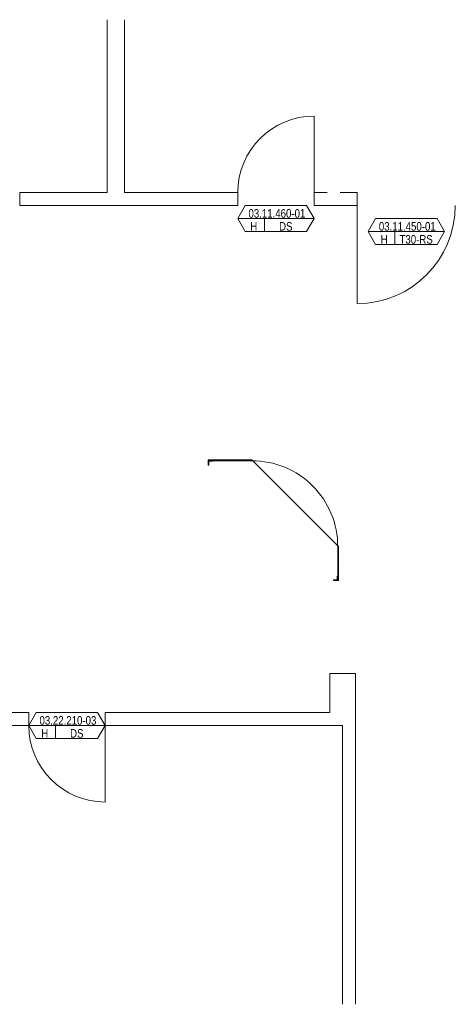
# Model space of a CAD drawing. Header units: metres. Extents: x -27 to 222, y 3 to 231.
# Tile 27 of 46: x 170 to 175, y 118 to 129. Entities that reach past the tile are written whole.
import ezdxf

# ---------------------------------------------------------------- set-up
doc = ezdxf.new("R2010")
doc.units = ezdxf.units.M
doc.layers.add('Grundriss', color=7, linetype='Continuous', lineweight=13)
doc.styles.add('Mini 1 50', font='arial.ttf', dxfattribs={"width": 0.8, "height": 0.1})

# ---------------------------------------------------------------- blocks, each defined once
blk = doc.blocks.new('*U1019')
at = {"layer": 'Grundriss'}
blk.add_line((0.63005, 0.62996), (-0.62995, 0.62996), dxfattribs=at)
blk.add_arc((0.63005, 0.62996), 1.26, 180, 270, dxfattribs=at)
blk = doc.blocks.new('*U1637')
at = {"layer": 'Grundriss'}
blk.add_line((0.63005, 0.62996), (-0.62995, 0.62996), dxfattribs=at)
blk.add_arc((0.63005, 0.62996), 1.26, 180, 270, dxfattribs=at)
blk = doc.blocks.new('*U1639')
at = {"layer": 'Grundriss'}
blk.add_line((0.786, 0.786), (-0.98, 0.786), dxfattribs=at)
blk.add_arc((0.786, 0.786), 1.766, 180, 270, dxfattribs=at)

msp = doc.modelspace()

# ---------------------------------------------------------------- linework, layer by layer
at = {"layer": 'Grundriss'}
for p, q in [((170.9975, 127.4), (170.9975, 129.4)), ((171.1975, 127.4), (171.1975, 129.4)), ((169.985, 127.25), (169.985, 127.4)), ((170.9975, 127.4), (169.985, 127.4)), ((171.1975, 127.4), (172.51, 127.4)), ((172.51, 127.25), (172.51, 127.4)), ((173.395, 127.25), (173.395, 127.4)), ((173.395, 127.4), (173.545, 127.4)), ((173.695, 127.4), (173.895, 127.4)), ((173.895, 127.25), (173.895, 127.4)), ((172.51, 127.25), (169.985, 127.25)), ((173.895, 127.25), (173.395, 127.25)), ((172.5102, 127.1), (173.3948, 127.1)), ((172.8193, 127.1), (172.8193, 126.95)), ((174.0202, 126.95), (174.9048, 126.95)), ((174.3293, 126.95), (174.3293, 126.8)), ((173.575, 121.835), (173.875, 121.835)), ((173.575, 121.835), (173.575, 121.385)), ((173.875, 121.835), (173.875, 118.01)), ((168.8, 121.385), (170.09, 121.385)), ((170.09, 121.235), (170.09, 121.385)), ((170.975, 121.385), (173.575, 121.385)), ((170.975, 121.235), (170.975, 121.385)), ((170.0902, 121.235), (170.9748, 121.235)), ((170.3993, 121.235), (170.3993, 121.085)), ((173.725, 121.235), (173.725, 118.01))]:
    msp.add_line(p, q, dxfattribs=at)
at = {"layer": 'Grundriss', "flags": 128}
for points in [[(172.5968, 126.95), (173.3082, 126.95), (173.3948, 127.1), (173.3082, 127.25), (172.5968, 127.25), (172.5102, 127.1), (172.5968, 126.95)], [(174.1068, 126.8), (174.8182, 126.8), (174.9048, 126.95), (174.8182, 127.1), (174.1068, 127.1), (174.0202, 126.95), (174.1068, 126.8)], [(172.169, 124.247), (172.169, 124.297), (172.219, 124.297), (172.219, 124.292), (172.174, 124.292), (172.174, 124.247), (172.169, 124.247)], [(173.6175, 122.914), (173.6675, 122.914), (173.6675, 122.964), (173.6625, 122.964), (173.6625, 122.919), (173.6175, 122.919), (173.6175, 122.914)], [(170.1768, 121.085), (170.8882, 121.085), (170.9748, 121.235), (170.8882, 121.385), (170.1768, 121.385), (170.0902, 121.235), (170.1768, 121.085)]]:
    msp.add_lwpolyline(points, dxfattribs=at)
at = {"layer": 'Grundriss', "lineweight": 13, "flags": 128}
msp.add_lwpolyline([(173.6785, 122.914), (173.6785, 123.3045), (172.675, 124.308), (172.169, 124.308), (172.169, 124.298), (172.675, 124.298, -0.4142136), (173.6685, 123.3045), (173.6685, 122.914)], format="xyb", dxfattribs=at)
msp.add_lwpolyline([(173.6685, 122.914), (173.6785, 122.914)], dxfattribs=at)
at = {"layer": 'Grundriss'}
for points in [[(168.65, 121.235), (170.09, 121.235)], [(170.975, 121.235), (173.725, 121.235)]]:
    msp.add_lwpolyline(points, dxfattribs=at)

# ---------------------------------------------------------------- block references
for name, p, xscale, yscale, zscale, rotation in [('*U1637', (172.9525, 127.8425), 0.7023809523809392, 0.7023809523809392, 0.7023809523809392, 270.0000000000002), ('*U1639', (174.4, 126.745), 0.6425422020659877, 0.6425422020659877, 0.8015873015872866, 90.00000000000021), ('*U1019', (170.5325, 120.7925), 0.7023809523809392, -0.7023809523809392, 0.7023809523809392, 89.99999999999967)]:
    msp.add_blockref(name, p, dxfattribs=dict(at, xscale=xscale, yscale=yscale, zscale=zscale, rotation=rotation))

# ---------------------------------------------------------------- texts
at = {"layer": 'Grundriss', "char_height": 0.1, "attachment_point": 5, "line_spacing_factor": 0.78, "style": 'Mini 1 50'}
for s, insert in [('\\H1x;\\W0.8;03.11.460-01', (172.9637, 127.1583)), ('\\H1x;\\W0.8;H', (172.6958, 127.0083)), ('\\H1x;\\W0.8;DS\\P', (173.0663, 127.0083)), ('\\H1x;\\W0.8;03.11.450-01', (174.4737, 127.0083)), ('\\H1x;\\W0.8;H', (174.2058, 126.8583)), ('\\H1x;\\W0.8;T30-RS\\P', (174.5763, 126.8583)), ('\\H1x;\\W0.8;03.22.210-03', (170.5437, 121.2933)), ('\\H1x;\\W0.8;H', (170.2758, 121.1433)), ('\\H1x;\\W0.8;DS\\P', (170.6463, 121.1433))]:
    msp.add_mtext(s, dxfattribs=dict(at, insert=insert))

doc.saveas('drawing.dxf')
